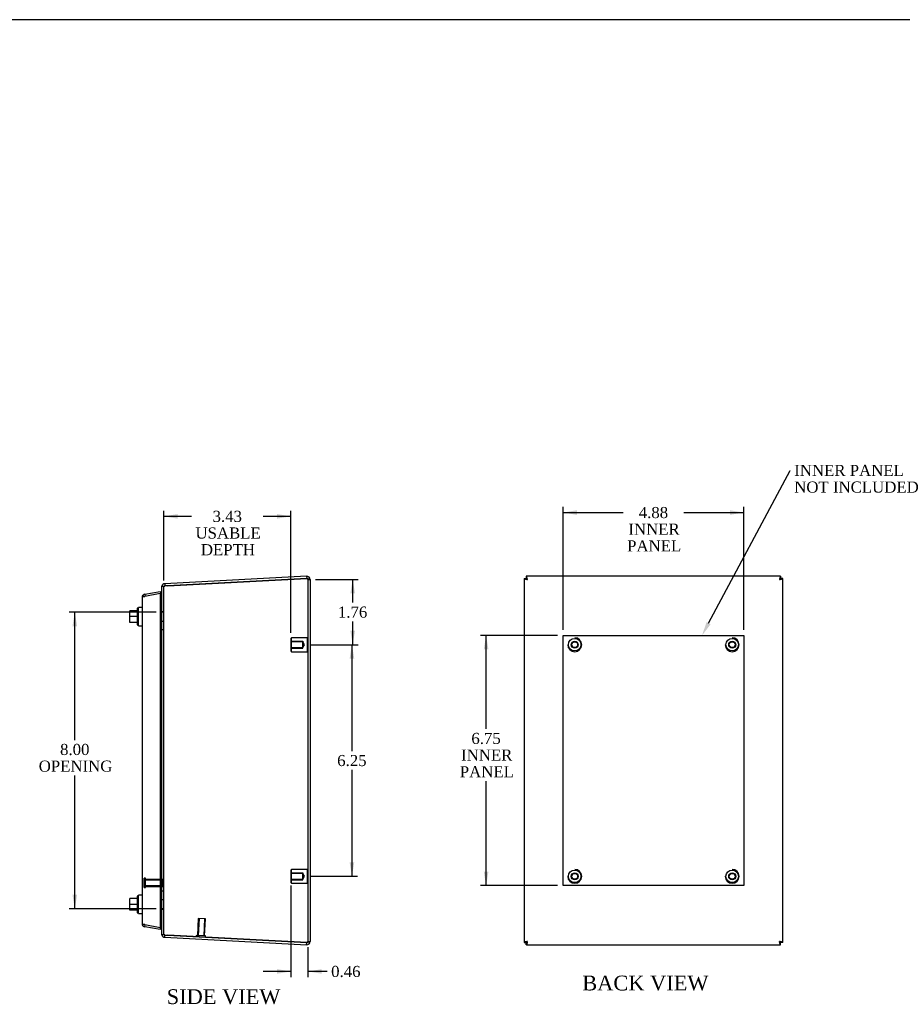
# Model space of a CAD drawing. Header units: inches. Extents: x 0.2 to 65.9, y -0.4 to 43.8.
# Tile 5 of 6: x 30.2 to 54, y 17.3 to 43.8. Entities that reach past the tile are written whole.
import ezdxf
from ezdxf import colors
from ezdxf.entities.mleader import LeaderData, LeaderLine
from ezdxf.enums import TextEntityAlignment as Align
from ezdxf.lldxf.tags import DXFTag
from ezdxf.math import Vec2, Vec3

# ---------------------------------------------------------------- set-up
doc = ezdxf.new("R2010")
doc.units = ezdxf.units.IN
doc.header["$MEASUREMENT"] = 0
for name, color, linetype in [('COM71389-3', 7, 'Continuous'), ('COM71390-3', 7, 'Continuous'), ('Default', 7, 'Continuous'), ('DV8_Default', 7, 'Continuous'), ('GSK88078', 7, 'Continuous'), ('SCS88040', 7, 'Continuous'), ('STD26154', 7, 'Continuous'), ('STD26202', 7, 'Continuous'), ('WAM88001', 7, 'Continuous')]:
    doc.layers.add(name, color=color, linetype=linetype)
doc.styles.add('SEACAD_Times_New_Roman', font='times.ttf')
tags = doc.linetypes.add('HIDDEN2', pattern=[0.1875, 0.125, -0.0625]).pattern_tags.tags
tags[6:7] = [DXFTag(74, 4), DXFTag(75, 0), DXFTag(340, '0'), DXFTag(46, 0.0), DXFTag(50, 0.0), DXFTag(44, 0.0), DXFTag(45, 0.0)]
tags[4:5] = [DXFTag(74, 4), DXFTag(75, 0), DXFTag(340, '0'), DXFTag(46, 0.0), DXFTag(50, 0.0), DXFTag(44, 0.0), DXFTag(45, 0.0)]
doc.dimstyles.new('HAMMOND_(_STH_-_48x32)', dxfattribs={"dimtxt": 0.3, "dimasz": 0.375, "dimexe": 0.15, "dimexo": 0.15, "dimgap": 0.075, "dimtad": 0, "dimtih": 1, "dimtoh": 1, "dimzin": 0, "dimdsep": 46, "dimtxsty": 'SEACAD_Times_New_Roman', "dimblk1": '_SE_FILLED', "dimblk2": '_SE_FILLED', "dimsah": 1, "dimcen": 0.15, "dimadec": 0, "dimazin": 0, "dimtfac": 0.8, "dimtofl": 0, "dimtmove": 0, "dimatfit": 3, "dimfxl": 1, "dimtolj": 1, "dimtzin": 0, "dimarcsym": 0})

# ---------------------------------------------------------------- blocks, each defined once
blk = doc.blocks.new('SE4')
at = {"layer": 'COM71389-3', "color": 7, "linetype": 'Continuous'}
for p, q in [((37.898, 28.817), (34.07, 28.616)), ((34.149, 28.563), (37.898, 28.76)), ((37.898, 28.817), (37.901, 28.76)), ((37.898, 28.76), (37.901, 28.76)), ((37.901, 28.76), (37.899, 28.76)), ((37.989, 28.731), (37.989, 18.961)), ((33.989, 28.553), (34.07, 28.553)), ((33.989, 19.139), (33.989, 28.553)), ((34.07, 28.616), (34.073, 28.559)), ((34.143, 28.563), (34.073, 28.559)), ((34.07, 19.139), (33.989, 19.139)), ((34.07, 19.076), (34.073, 19.133)), ((34.073, 19.133), (34.143, 19.129)), ((34.07, 19.076), (37.898, 18.875)), ((37.898, 18.932), (34.149, 19.129)), ((37.898, 18.932), (37.901, 18.932)), ((37.898, 18.875), (37.901, 18.932)), ((37.899, 18.932), (37.901, 18.932))]:
    blk.add_line(p, q, dxfattribs=at)
at = {"layer": 'COM71389-3', "color": 7, "linetype": 'HIDDEN2'}
for p, q in [((37.899, 28.76), (34.143, 28.563)), ((34.152, 28.563), (37.901, 28.76)), ((37.932, 28.731), (37.989, 28.731)), ((37.932, 28.731), (37.932, 18.961)), ((34.046, 19.139), (34.046, 28.553)), ((34.073, 28.553), (34.07, 28.553)), ((34.046, 27.855), (33.989, 27.855)), ((34.046, 27.846), (33.989, 27.846)), ((33.989, 27.602), (34.046, 27.602)), ((34.046, 27.374), (33.989, 27.374)), ((34.046, 20.317), (33.989, 20.317)), ((34.046, 20.09), (33.989, 20.09)), ((34.046, 19.846), (33.989, 19.846)), ((33.989, 19.837), (34.046, 19.837)), ((34.073, 19.139), (34.07, 19.139)), ((34.143, 19.129), (37.899, 18.932)), ((37.901, 18.932), (34.152, 19.129)), ((37.932, 18.961), (37.989, 18.961))]:
    blk.add_line(p, q, dxfattribs=at)
at = {"layer": 'COM71389-3', "color": 7, "linetype": 'Continuous'}
for centre, radius, start, end in [((37.903, 28.731), 0.086, 0, 93), ((37.903, 28.731), 0.029, 61.976, 93), ((34.075, 28.53), 0.086, 93, 164.8964), ((34.075, 28.53), 0.029, 93, 129.402), ((34.075, 19.162), 0.086, 195.1036, 267), ((34.075, 19.162), 0.029, 230.598, 267), ((37.903, 18.961), 0.086, 267, 360), ((37.903, 18.961), 0.029, 267, 298.1484)]:
    blk.add_arc(centre, radius, start, end, dxfattribs=at)
at = {"layer": 'COM71389-3', "color": 7, "linetype": 'HIDDEN2'}
for centre, radius, start, end in [((37.903, 28.731), 0.029, 0, 61.976), ((34.075, 28.53), 0.086, 164.8964, 180), ((34.075, 28.53), 0.029, 129.402, 180), ((34.075, 19.162), 0.086, 180, 195.1036), ((34.075, 19.162), 0.029, 180, 230.598), ((37.903, 18.961), 0.029, 298.1484, 0)]:
    blk.add_arc(centre, radius, start, end, dxfattribs=at)
at = {"layer": 'COM71389-3', "color": 7, "linetype": 'Continuous'}
for centre, major_axis, start_param, end_param in [((34.176, 28.064), (0, 0.5), 0.052288, 0.212854), ((34.176, 19.628), (0, -0.5), 6.070332, 6.230897)]:
    blk.add_ellipse(centre, major_axis=major_axis, ratio=0.99863, start_param=start_param, end_param=end_param, dxfattribs=at)
at = {"layer": 'COM71389-3', "color": 7, "linetype": 'HIDDEN2'}
for centre, major_axis, start_param, end_param in [((34.178, 28.064), (0, 0.5), 0.052288, 0.212854), ((34.178, 19.628), (0, -0.5), 6.070332, 6.230897)]:
    blk.add_ellipse(centre, major_axis=major_axis, ratio=0.99863, start_param=start_param, end_param=end_param, dxfattribs=at)
at = {"layer": 'COM71389-3', "color": 7, "linetype": 'Continuous'}
for points in [[(37.898, 28.76), (37.904, 28.758), (37.91, 28.757), (37.921, 28.755), (37.927, 28.754), (37.938, 28.751), (37.943, 28.75), (37.953, 28.748), (37.958, 28.746), (37.97, 28.743), (37.977, 28.74), (37.984, 28.737), (37.986, 28.736), (37.988, 28.733), (37.989, 28.732), (37.989, 28.731)], [(37.989, 18.961), (37.989, 18.96), (37.988, 18.959), (37.986, 18.956), (37.984, 18.955), (37.979, 18.953), (37.976, 18.951), (37.97, 18.949), (37.966, 18.948), (37.953, 18.944), (37.943, 18.942), (37.927, 18.938), (37.921, 18.937), (37.91, 18.934), (37.904, 18.933), (37.898, 18.932)]]:
    blk.add_open_spline(points, degree=3, knots=[0, 0, 0, 0, 0.125, 0.125, 0.25, 0.25, 0.375, 0.375, 0.5, 0.5, 0.75, 0.75, 0.875, 0.875, 1, 1, 1, 1], dxfattribs=at)
at = {"layer": 'COM71389-3', "color": 7, "linetype": 'HIDDEN2'}
for points in [[(37.901, 28.76), (37.905, 28.757), (37.909, 28.755), (37.916, 28.75), (37.92, 28.748), (37.928, 28.74), (37.932, 28.736), (37.932, 28.731)], [(37.932, 18.961), (37.932, 18.959), (37.931, 18.956), (37.928, 18.951), (37.925, 18.949), (37.917, 18.942), (37.909, 18.937), (37.901, 18.932)]]:
    blk.add_open_spline(points, degree=3, knots=[0, 0, 0, 0, 0.25, 0.25, 0.5, 0.5, 1, 1, 1, 1], dxfattribs=at)
at = {"layer": 'COM71390-3', "color": 7, "linetype": 'Continuous'}
for p, q in [((33.457, 28.247), (33.457, 19.445)), ((33.528, 28.275), (33.461, 28.275)), ((33.461, 28.275), (33.528, 28.275)), ((33.528, 28.331), (33.947, 28.405)), ((33.947, 28.349), (33.528, 28.275)), ((33.528, 28.331), (33.537, 28.277)), ((33.947, 28.405), (33.956, 28.349)), ((33.947, 28.349), (33.947, 19.343)), ((33.947, 28.349), (33.956, 28.349)), ((33.956, 28.349), (33.956, 28.349)), ((33.528, 19.417), (33.461, 19.417)), ((33.461, 19.416), (33.528, 19.416)), ((33.528, 19.417), (33.947, 19.343)), ((33.528, 19.36), (33.537, 19.415)), ((33.947, 19.286), (33.528, 19.36)), ((33.947, 19.286), (33.956, 19.343)), ((33.947, 19.343), (33.956, 19.343)), ((33.956, 19.343), (33.956, 19.343))]:
    blk.add_line(p, q, dxfattribs=at)
for centre, start, end in [((33.543, 28.247), 160.6045, 180), ((33.543, 28.247), 100, 160.6045), ((33.543, 19.445), 180, 199.3955), ((33.543, 19.445), 199.3955, 260)]:
    blk.add_arc(centre, 0.086, start, end, dxfattribs=at)
for centre, start_param, end_param in [((33.543, 28.247), 2.803078, 3.141593), ((33.543, 19.445), 3.141593, 3.480107)]:
    blk.add_ellipse(centre, major_axis=(0.086, 0), ratio=0.996101, start_param=start_param, end_param=end_param, dxfattribs=at)
at = {"layer": 'GSK88078', "color": 7, "linetype": 'Continuous'}
for p, q in [((33.956, 28.399), (33.989, 28.408)), ((33.956, 28.399), (33.956, 19.292)), ((33.989, 19.284), (33.956, 19.292))]:
    blk.add_line(p, q, dxfattribs=at)
at = {"layer": 'SCS88040', "color": 7, "linetype": 'Continuous'}
for p, q in [((33.324, 27.954), (33.324, 27.504)), ((33.364, 27.954), (33.324, 27.954)), ((33.13, 27.729), (33.13, 27.885)), ((33.324, 27.885), (33.13, 27.885)), ((33.324, 27.729), (33.13, 27.729)), ((33.13, 27.573), (33.13, 27.729)), ((33.324, 27.573), (33.13, 27.573)), ((33.324, 27.504), (33.364, 27.504)), ((33.13, 19.963), (33.13, 20.119)), ((33.324, 20.119), (33.13, 20.119)), ((33.324, 19.963), (33.13, 19.963)), ((33.13, 19.807), (33.13, 19.963)), ((33.324, 20.188), (33.324, 19.738)), ((33.364, 20.188), (33.324, 20.188)), ((33.324, 19.807), (33.13, 19.807)), ((33.324, 19.738), (33.364, 19.738))]:
    blk.add_line(p, q, dxfattribs=at)
at = {"layer": 'STD26154', "color": 7, "linetype": 'HIDDEN2'}
for p, q in [((37.492, 27.158), (37.472, 27.138)), ((37.472, 27.138), (37.472, 26.803)), ((37.492, 26.783), (37.492, 27.158)), ((37.912, 27.158), (37.492, 27.158)), ((37.912, 27.158), (37.912, 26.783)), ((37.932, 27.138), (37.912, 27.158)), ((37.472, 27.066), (37.792, 27.066)), ((37.792, 27.049), (37.472, 27.049)), ((37.472, 26.893), (37.792, 26.893)), ((37.472, 26.876), (37.792, 26.876)), ((37.792, 27.066), (37.792, 27.049)), ((37.792, 26.893), (37.792, 27.049)), ((37.838, 26.971), (37.792, 27.049)), ((37.792, 26.893), (37.838, 26.971)), ((37.792, 26.876), (37.792, 26.893)), ((37.472, 26.803), (37.492, 26.783)), ((37.492, 26.783), (37.912, 26.783)), ((37.912, 26.783), (37.932, 26.803)), ((37.492, 20.908), (37.472, 20.888)), ((37.472, 20.888), (37.472, 20.553)), ((37.472, 20.816), (37.792, 20.816)), ((37.792, 20.799), (37.472, 20.799)), ((37.492, 20.533), (37.492, 20.908)), ((37.912, 20.908), (37.492, 20.908)), ((37.792, 20.816), (37.792, 20.799)), ((37.792, 20.643), (37.792, 20.799)), ((37.838, 20.721), (37.792, 20.799)), ((37.912, 20.908), (37.912, 20.533)), ((37.932, 20.888), (37.912, 20.908)), ((37.472, 20.643), (37.792, 20.643)), ((37.472, 20.626), (37.792, 20.626)), ((37.472, 20.553), (37.492, 20.533)), ((37.492, 20.533), (37.912, 20.533)), ((37.792, 20.643), (37.838, 20.721)), ((37.792, 20.626), (37.792, 20.643)), ((37.912, 20.533), (37.932, 20.553))]:
    blk.add_line(p, q, dxfattribs=at)
at = {"layer": 'STD26202', "color": 7, "linetype": 'HIDDEN2'}
for p, q in [((33.514, 20.417), (33.514, 20.667)), ((33.549, 20.667), (33.514, 20.667)), ((33.549, 20.417), (33.549, 20.667)), ((34.014, 20.637), (33.549, 20.637)), ((34.014, 20.617), (33.549, 20.617)), ((34.014, 20.466), (33.549, 20.466)), ((34.014, 20.447), (34.014, 20.637)), ((33.514, 20.417), (33.549, 20.417)), ((33.549, 20.447), (34.014, 20.447)), ((34.975, 19.586), (34.951, 19.122)), ((34.995, 19.585), (34.97, 19.121)), ((35.165, 19.576), (34.975, 19.586)), ((35.146, 19.577), (35.122, 19.113)), ((35.141, 19.112), (35.165, 19.576)), ((34.921, 19.123), (34.919, 19.088)), ((35.171, 19.11), (34.921, 19.123)), ((35.169, 19.075), (35.171, 19.11))]:
    blk.add_line(p, q, dxfattribs=at)
at = {"layer": 'WAM88001', "color": 7, "linetype": 'Continuous'}
for p, q in [((33.364, 27.479), (33.364, 27.979)), ((33.457, 27.979), (33.364, 27.979)), ((33.364, 27.479), (33.457, 27.479)), ((33.364, 19.713), (33.364, 20.213)), ((33.457, 20.213), (33.364, 20.213)), ((33.364, 19.713), (33.457, 19.713))]:
    blk.add_line(p, q, dxfattribs=at)
blk = doc.blocks.new('DMBLK55')
at = {"layer": 'Default', "linetype": 'Continuous', "transparency": 16777216}
for points in [[(31.579, 27.471), (31.704, 27.471), (31.642, 27.846)], [(31.579, 20.221), (31.642, 19.846), (31.704, 20.221)]]:
    blk.add_hatch(color=7, dxfattribs=at).paths.add_polyline_path(points)
at = {"layer": 'Default', "color": 7, "linetype": 'Continuous', "transparency": 16777216}
for p, q in [((33.839, 27.846), (31.492, 27.846)), ((31.642, 24.399), (31.642, 27.846)), ((31.642, 19.846), (31.642, 23.439)), ((33.839, 19.846), (31.492, 19.846))]:
    blk.add_line(p, q, dxfattribs=at)
at = {"layer": 'Default', "color": 7, "linetype": 'Continuous', "transparency": 16777216, "style": 'SEACAD_Times_New_Roman'}
for s, p in [('8.00', (31.244, 24.294)), ('OPENING', (30.668, 23.844))]:
    blk.add_text(s, height=0.3, dxfattribs=at).set_placement(p, align=Align.TOP_LEFT)
blk = doc.blocks.new('_SE_FILLED')
at = {"color": 0}
blk.add_line((0, 0), (-1, 0), dxfattribs=at)
blk.add_solid([(0, 0), (-1, -0.1665), (-1, 0.1665), (0, 0)], dxfattribs=at)
blk = doc.blocks.new('DMBLK56')
at = {"layer": 'Default', "linetype": 'Continuous', "transparency": 16777216}
for points in [[(34.421, 30.497), (34.046, 30.435), (34.421, 30.372)], [(37.097, 30.497), (37.097, 30.372), (37.472, 30.435)]]:
    blk.add_hatch(color=7, dxfattribs=at).paths.add_polyline_path(points)
at = {"layer": 'Default', "color": 7, "linetype": 'Continuous', "transparency": 16777216}
for p, q in [((34.046, 28.703), (34.046, 30.585)), ((37.472, 27.288), (37.472, 30.585)), ((34.793, 30.435), (34.046, 30.435)), ((37.472, 30.435), (36.724, 30.435))]:
    blk.add_line(p, q, dxfattribs=at)
at = {"layer": 'Default', "color": 7, "linetype": 'Continuous', "transparency": 16777216, "style": 'SEACAD_Times_New_Roman'}
for s, p in [('3.43', (35.36, 30.585)), ('USABLE', (34.898, 30.135)), ('DEPTH', (35.044, 29.685))]:
    blk.add_text(s, height=0.3, dxfattribs=at).set_placement(p, align=Align.TOP_LEFT)
blk = doc.blocks.new('DMBLK57')
at = {"layer": 'Default', "linetype": 'Continuous', "transparency": 16777216}
for points in [[(39.203, 28.356), (39.14, 28.731), (39.078, 28.356)], [(39.203, 27.346), (39.078, 27.346), (39.14, 26.971)]]:
    blk.add_hatch(color=7, dxfattribs=at).paths.add_polyline_path(points)
at = {"layer": 'Default', "color": 7, "linetype": 'Continuous', "transparency": 16777216}
for p, q in [((38.139, 28.731), (39.29, 28.731)), ((39.14, 28.106), (39.14, 28.731)), ((39.14, 26.971), (39.14, 27.596)), ((37.988, 26.971), (39.29, 26.971))]:
    blk.add_line(p, q, dxfattribs=at)
at = {"layer": 'Default', "color": 7, "linetype": 'Continuous', "transparency": 16777216, "style": 'SEACAD_Times_New_Roman'}
blk.add_text('1.76', height=0.3, dxfattribs=at).set_placement((38.742, 28.001), align=Align.TOP_LEFT)
blk = doc.blocks.new('DMBLK58')
at = {"layer": 'Default', "linetype": 'Continuous', "transparency": 16777216}
for points in [[(39.183, 26.596), (39.12, 26.971), (39.058, 26.596)], [(39.183, 21.096), (39.058, 21.096), (39.12, 20.721)]]:
    blk.add_hatch(color=7, dxfattribs=at).paths.add_polyline_path(points)
at = {"layer": 'Default', "color": 7, "linetype": 'Continuous', "transparency": 16777216}
for p, q in [((37.988, 26.971), (39.27, 26.971)), ((39.12, 26.971), (39.12, 24.101)), ((39.12, 23.591), (39.12, 20.721)), ((37.988, 20.721), (39.27, 20.721))]:
    blk.add_line(p, q, dxfattribs=at)
at = {"layer": 'Default', "color": 7, "linetype": 'Continuous', "transparency": 16777216, "style": 'SEACAD_Times_New_Roman'}
blk.add_text('6.25', height=0.3, dxfattribs=at).set_placement((38.722, 23.996), align=Align.TOP_LEFT)
blk = doc.blocks.new('DMBLK59')
at = {"layer": 'Default', "linetype": 'Continuous', "transparency": 16777216}
for points in [[(37.097, 18.091), (37.472, 18.153), (37.097, 18.216)], [(38.307, 18.091), (38.307, 18.216), (37.932, 18.153)]]:
    blk.add_hatch(color=7, dxfattribs=at).paths.add_polyline_path(points)
at = {"layer": 'Default', "color": 7, "linetype": 'Continuous', "transparency": 16777216}
for p, q in [((37.472, 20.476), (37.472, 18.003)), ((37.932, 18.811), (37.932, 18.003)), ((37.472, 18.153), (36.722, 18.153)), ((38.454, 18.153), (37.932, 18.153))]:
    blk.add_line(p, q, dxfattribs=at)
at = {"layer": 'Default', "color": 7, "linetype": 'Continuous', "transparency": 16777216, "style": 'SEACAD_Times_New_Roman'}
blk.add_text('0.46', height=0.3, dxfattribs=at).set_placement((38.559, 18.303), align=Align.TOP_LEFT)
blk = doc.blocks.new('DMBLK66')
at = {"layer": 'DV8_Default', "linetype": 'Continuous', "transparency": 16777216}
for points in [[(45.194, 30.6), (44.819, 30.538), (45.194, 30.475)], [(49.319, 30.6), (49.319, 30.475), (49.694, 30.538)]]:
    blk.add_hatch(color=7, dxfattribs=at).paths.add_polyline_path(points)
at = {"layer": 'DV8_Default', "color": 7, "linetype": 'Continuous', "transparency": 16777216}
for p, q in [((44.819, 27.371), (44.819, 30.688)), ((49.694, 27.371), (49.694, 30.688)), ((44.819, 30.538), (46.441, 30.538)), ((48.073, 30.538), (49.694, 30.538))]:
    blk.add_line(p, q, dxfattribs=at)
at = {"layer": 'DV8_Default', "color": 7, "linetype": 'Continuous', "transparency": 16777216, "style": 'SEACAD_Times_New_Roman'}
for s, p in [('4.88', (46.859, 30.688)), ('INNER', (46.581, 30.238)), ('PANEL', (46.546, 29.788))]:
    blk.add_text(s, height=0.3, dxfattribs=at).set_placement(p, align=Align.TOP_LEFT)
blk = doc.blocks.new('DMBLK67')
at = {"layer": 'DV8_Default', "linetype": 'Continuous', "transparency": 16777216}
for points in [[(42.678, 26.846), (42.803, 26.846), (42.741, 27.221)], [(42.678, 20.846), (42.741, 20.471), (42.803, 20.846)]]:
    blk.add_hatch(color=7, dxfattribs=at).paths.add_polyline_path(points)
at = {"layer": 'DV8_Default', "color": 7, "linetype": 'Continuous', "transparency": 16777216}
for p, q in [((44.669, 27.221), (42.591, 27.221)), ((42.741, 24.697), (42.741, 27.221)), ((42.741, 20.471), (42.741, 23.287)), ((44.669, 20.471), (42.591, 20.471))]:
    blk.add_line(p, q, dxfattribs=at)
at = {"layer": 'DV8_Default', "color": 7, "linetype": 'Continuous', "transparency": 16777216, "style": 'SEACAD_Times_New_Roman'}
for s, p in [('6.75', (42.343, 24.592)), ('INNER', (42.066, 24.142)), ('PANEL', (42.03, 23.692))]:
    blk.add_text(s, height=0.3, dxfattribs=at).set_placement(p, align=Align.TOP_LEFT)
blk = doc.blocks.new('BORDER')
at = {"layer": 'Default', "color": 7, "linetype": 'Continuous'}
blk.add_line((0, 27.86), (-41.86, 27.86), dxfattribs=at)
blk = doc.blocks.new('SE7')
at = {"layer": 'COM71389-3', "color": 7, "linetype": 'Continuous'}
for p, q in [((43.769, 28.76), (43.826, 28.76)), ((43.769, 28.759), (43.769, 18.933)), ((43.826, 28.817), (43.826, 28.76)), ((43.826, 28.76), (43.855, 28.731)), ((43.854, 28.731), (43.826, 28.76)), ((50.687, 28.817), (43.827, 28.817)), ((50.688, 28.76), (50.659, 28.731)), ((50.659, 28.731), (50.688, 28.76)), ((50.688, 28.817), (50.688, 28.76)), ((50.745, 28.76), (50.688, 28.76)), ((50.745, 18.933), (50.745, 28.759)), ((43.769, 18.932), (43.826, 18.932)), ((43.826, 18.932), (43.854, 18.961)), ((43.855, 18.961), (43.826, 18.932)), ((43.826, 18.875), (43.826, 18.932)), ((43.827, 18.875), (50.687, 18.875)), ((50.659, 18.961), (50.688, 18.932)), ((50.688, 18.932), (50.659, 18.961)), ((50.745, 18.932), (50.688, 18.932)), ((50.688, 18.875), (50.688, 18.932))]:
    blk.add_line(p, q, dxfattribs=at)
for points, knots in [([(43.769, 28.759), (43.769, 28.758), (43.769, 28.757), (43.771, 28.755), (43.772, 28.754), (43.776, 28.751), (43.779, 28.75), (43.785, 28.748), (43.788, 28.746), (43.8, 28.743), (43.81, 28.74), (43.826, 28.737), (43.832, 28.736), (43.843, 28.733), (43.849, 28.732), (43.855, 28.731)], [0.0315928, 0.0315928, 0.0315928, 0.0315928, 0.125, 0.125, 0.25, 0.25, 0.375, 0.375, 0.5, 0.5, 0.75, 0.75, 0.875, 0.875, 1, 1, 1, 1]), ([(43.855, 28.731), (43.854, 28.737), (43.852, 28.742), (43.85, 28.754), (43.849, 28.759), (43.846, 28.77), (43.845, 28.775), (43.843, 28.785), (43.842, 28.789), (43.838, 28.801), (43.836, 28.807), (43.832, 28.813), (43.831, 28.815), (43.828, 28.817), (43.827, 28.817), (43.826, 28.817)], [0, 0, 0, 0, 0.125, 0.125, 0.25, 0.25, 0.375, 0.375, 0.5, 0.5, 0.75, 0.75, 0.875, 0.875, 1, 1, 1, 1]), ([(43.855, 28.731), (43.852, 28.735), (43.85, 28.739), (43.845, 28.746), (43.843, 28.749), (43.836, 28.757), (43.831, 28.76), (43.826, 28.76)], [0, 0, 0, 0, 0.25, 0.25, 0.5, 0.5, 1, 1, 1, 1]), ([(43.826, 28.76), (43.826, 28.757), (43.826, 28.755), (43.829, 28.75), (43.831, 28.748), (43.839, 28.74), (43.847, 28.736), (43.855, 28.731)], [0, 0, 0, 0, 0.25, 0.25, 0.5, 0.5, 1, 1, 1, 1]), ([(50.687, 28.817), (50.686, 28.817), (50.685, 28.816), (50.683, 28.815), (50.682, 28.814), (50.679, 28.809), (50.678, 28.807), (50.676, 28.801), (50.674, 28.797), (50.671, 28.785), (50.668, 28.775), (50.665, 28.76), (50.663, 28.754), (50.661, 28.742), (50.66, 28.737), (50.659, 28.731)], [0.0315928, 0.0315928, 0.0315928, 0.0315928, 0.125, 0.125, 0.25, 0.25, 0.375, 0.375, 0.5, 0.5, 0.75, 0.75, 0.875, 0.875, 1, 1, 1, 1]), ([(50.659, 28.731), (50.665, 28.732), (50.67, 28.733), (50.682, 28.736), (50.687, 28.737), (50.698, 28.739), (50.703, 28.74), (50.713, 28.743), (50.717, 28.744), (50.729, 28.748), (50.735, 28.75), (50.741, 28.754), (50.743, 28.755), (50.745, 28.757), (50.745, 28.758), (50.745, 28.76)], [0, 0, 0, 0, 0.125, 0.125, 0.25, 0.25, 0.375, 0.375, 0.5, 0.5, 0.75, 0.75, 0.875, 0.875, 1, 1, 1, 1]), ([(50.659, 28.731), (50.663, 28.733), (50.666, 28.736), (50.674, 28.74), (50.677, 28.743), (50.685, 28.75), (50.688, 28.755), (50.688, 28.76)], [0, 0, 0, 0, 0.25, 0.25, 0.5, 0.5, 1, 1, 1, 1]), ([(50.688, 28.76), (50.685, 28.76), (50.683, 28.759), (50.678, 28.757), (50.676, 28.755), (50.668, 28.746), (50.664, 28.739), (50.659, 28.731)], [0, 0, 0, 0, 0.25, 0.25, 0.5, 0.5, 1, 1, 1, 1]), ([(43.855, 18.961), (43.849, 18.96), (43.843, 18.959), (43.832, 18.956), (43.826, 18.955), (43.815, 18.953), (43.81, 18.951), (43.801, 18.949), (43.796, 18.948), (43.784, 18.944), (43.778, 18.942), (43.772, 18.938), (43.771, 18.937), (43.769, 18.934), (43.769, 18.933), (43.769, 18.932)], [0, 0, 0, 0, 0.125, 0.125, 0.25, 0.25, 0.375, 0.375, 0.5, 0.5, 0.75, 0.75, 0.875, 0.875, 1, 1, 1, 1]), ([(43.855, 18.961), (43.851, 18.959), (43.847, 18.956), (43.84, 18.951), (43.836, 18.949), (43.828, 18.942), (43.825, 18.937), (43.826, 18.932)], [0, 0, 0, 0, 0.25, 0.25, 0.5, 0.5, 1, 1, 1, 1]), ([(43.855, 18.961), (43.852, 18.957), (43.85, 18.953), (43.845, 18.946), (43.843, 18.943), (43.836, 18.934), (43.831, 18.932), (43.826, 18.932)], [0, 0, 0, 0, 0.25, 0.25, 0.5, 0.5, 1, 1, 1, 1]), ([(43.855, 18.961), (43.854, 18.955), (43.852, 18.949), (43.85, 18.938), (43.849, 18.932), (43.846, 18.922), (43.845, 18.917), (43.843, 18.907), (43.842, 18.903), (43.838, 18.891), (43.836, 18.884), (43.832, 18.878), (43.831, 18.877), (43.828, 18.875), (43.827, 18.875), (43.826, 18.875)], [0, 0, 0, 0, 0.125, 0.125, 0.25, 0.25, 0.375, 0.375, 0.5, 0.5, 0.75, 0.75, 0.875, 0.875, 1, 1, 1, 1]), ([(50.745, 18.933), (50.745, 18.934), (50.744, 18.935), (50.743, 18.937), (50.741, 18.938), (50.737, 18.94), (50.735, 18.942), (50.729, 18.944), (50.725, 18.945), (50.713, 18.949), (50.703, 18.951), (50.687, 18.955), (50.682, 18.956), (50.67, 18.959), (50.665, 18.96), (50.659, 18.961)], [0.0315928, 0.0315928, 0.0315928, 0.0315928, 0.125, 0.125, 0.25, 0.25, 0.375, 0.375, 0.5, 0.5, 0.75, 0.75, 0.875, 0.875, 1, 1, 1, 1]), ([(50.688, 18.932), (50.688, 18.935), (50.687, 18.937), (50.685, 18.942), (50.682, 18.944), (50.674, 18.951), (50.667, 18.956), (50.659, 18.961)], [0, 0, 0, 0, 0.25, 0.25, 0.5, 0.5, 1, 1, 1, 1]), ([(50.688, 18.932), (50.685, 18.932), (50.683, 18.932), (50.678, 18.935), (50.676, 18.937), (50.668, 18.945), (50.664, 18.953), (50.659, 18.961)], [0, 0, 0, 0, 0.25, 0.25, 0.5, 0.5, 1, 1, 1, 1]), ([(50.687, 18.875), (50.686, 18.875), (50.685, 18.875), (50.683, 18.877), (50.682, 18.878), (50.679, 18.882), (50.678, 18.885), (50.676, 18.891), (50.674, 18.895), (50.671, 18.906), (50.668, 18.916), (50.665, 18.932), (50.663, 18.938), (50.661, 18.949), (50.66, 18.955), (50.659, 18.961)], [0.0315928, 0.0315928, 0.0315928, 0.0315928, 0.125, 0.125, 0.25, 0.25, 0.375, 0.375, 0.5, 0.5, 0.75, 0.75, 0.875, 0.875, 1, 1, 1, 1])]:
    blk.add_open_spline(points, degree=3, knots=knots, dxfattribs=at)
at = {"layer": 'DV8_Default', "color": 7, "linetype": 'Continuous'}
for p, q in [((44.819, 20.471), (44.819, 27.221)), ((44.819, 27.221), (49.694, 27.221)), ((49.694, 27.221), (49.694, 20.471)), ((49.694, 20.471), (44.819, 20.471))]:
    blk.add_line(p, q, dxfattribs=at)
at = {"layer": 'STD26154', "color": 7, "linetype": 'HIDDEN2'}
for centre, radius in [((45.132, 26.971), 0.168), ((49.382, 26.971), 0.168), ((45.132, 26.971), 0.095), ((45.132, 26.971), 0.0781), ((49.382, 26.971), 0.095), ((49.382, 26.971), 0.0781), ((45.132, 20.721), 0.168), ((45.132, 20.721), 0.095), ((45.132, 20.721), 0.0781), ((49.382, 20.721), 0.168), ((49.382, 20.721), 0.095), ((49.382, 20.721), 0.0781)]:
    blk.add_circle(centre, radius, dxfattribs=at)
for centre, start, end in [((45.132, 26.971), 0, 90), ((49.382, 26.971), 0, 90), ((45.132, 26.971), 180, 0), ((49.382, 26.971), 180, 0), ((45.132, 20.721), 0, 90), ((49.382, 20.721), 0, 90), ((45.132, 20.721), 180, 0), ((49.382, 20.721), 180, 0)]:
    blk.add_arc(centre, 0.188, start, end, dxfattribs=at)
at = {"layer": 'DV8_Default', "color": 7, "linetype": 'Continuous'}
for base, p1, p2, angle, picture, middle in [((44.819234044, 30.537891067), (44.819234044, 27.220870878), (49.694234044, 27.220870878), 0, 'DMBLK66', (47.25673402, 30.537891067)), ((42.741, 20.471), (44.819, 20.471), (44.819, 27.221), 90, 'DMBLK67', (42.741, 24.442))]:
    dim = blk.add_linear_dim(base=base, p1=p1, p2=p2, angle=angle, text='\\A1;<>\\PINNER\\XPANEL', dimstyle='HAMMOND_(_STH_-_48x32)', dxfattribs=at)
    dim.commit()
    dim.dimension.update_dxf_attribs({"geometry": picture, "text_midpoint": middle, "dimtype": 161})

msp = doc.modelspace()

# ---------------------------------------------------------------- block references
at = {"layer": 'Default', "color": 7, "xscale": 1.57, "yscale": 1.57, "zscale": 1.57}
msp.add_blockref('BORDER', (65.889, 0.099), dxfattribs=at)
at = {"layer": 'Default'}
for name in ['SE7', 'SE4']:
    msp.add_blockref(name, (0, 0), dxfattribs=at)

# ---------------------------------------------------------------- texts
at = {"layer": 'Default', "color": 7, "linetype": 'Continuous', "style": 'SEACAD_Times_New_Roman'}
for s, p in [('BACK VIEW', (45.336, 18.04)), ('SIDE VIEW', (34.122, 17.673))]:
    msp.add_text(s, height=0.4, dxfattribs=at).set_placement(p, align=Align.TOP_LEFT)

# ---------------------------------------------------------------- dimensions: what is measured, and where the dimension line sits
at = {"layer": 'Default', "color": 7, "linetype": 'Continuous'}
for base, p1, p2, text, picture, middle in [((34.046, 30.435), (37.472, 27.138), (34.046, 28.553), '\\A1;<>\\PUSABLE\\XDEPTH', 'DMBLK56', (35.759, 30.435)), ((37.472, 18.153), (37.932, 18.961), (37.472, 20.626), '\\A1;<>', 'DMBLK59', (38.454, 18.153))]:
    dim = msp.add_linear_dim(base=base, p1=p1, p2=p2, text=text, dimstyle='HAMMOND_(_STH_-_48x32)', dxfattribs=at)
    dim.commit()
    dim.dimension.update_dxf_attribs({"geometry": picture, "text_midpoint": middle, "dimtype": 160})
for base, p1, p2, angle, text, picture, middle, dimtype in [((39.14, 28.731), (37.838, 26.971), (37.989, 28.731), 90, '\\A1;<>', 'DMBLK57', (39.14, 27.851), 160), ((31.642, 19.846), (33.989, 19.846), (33.989, 27.846), 90, '\\A1;<>\\POPENING', 'DMBLK55', (31.642, 24.144), 161), ((39.12, 26.971), (37.838, 26.971), (37.838, 20.721), 270, '\\A1;<>', 'DMBLK58', (39.12, 23.846), 161)]:
    dim = msp.add_linear_dim(base=base, p1=p1, p2=p2, angle=angle, text=text, dimstyle='HAMMOND_(_STH_-_48x32)', dxfattribs=at)
    dim.commit()
    dim.dimension.update_dxf_attribs({"geometry": picture, "text_midpoint": middle, "dimtype": dimtype})

# ---------------------------------------------------------------- leaders
ml = msp.add_multileader_mtext('Standard', dxfattribs=at)
ml.set_content('{\\pxsm0.9;\\fTimes New Roman|b0||i0||c0|p34;\\W1.;INNER PANEL\\PNOT INCLUDED\\P}', color=7)
ml.set_leader_properties()
ml.build(insert=Vec2(0, 0))
ml.multileader.update_dxf_attribs({"dogleg_length": 0, "arrow_head_size": 0.375})
ctx = ml.context
ctx.base_point, ctx.char_height, ctx.arrow_head_size, ctx.landing_gap_size = Vec3(50.965, 31.612), 0.3, 0.375, 0.105
notes = []
notes.append((ctx, [(0, (1, 1, 0), (50.95, 31.672), (1, 0), 0, [(0, [(48.567, 27.221)], 0, [])])]))
ctx.mtext.insert = Vec3(51.055, 31.825)
for ctx, leaders in notes:
    for number, flags, end, landing, length, lines in leaders:
        leader = LeaderData()
        leader.index, (leader.has_last_leader_line, leader.has_dogleg_vector, leader.attachment_direction) = number, flags
        leader.last_leader_point, leader.dogleg_vector, leader.dogleg_length = Vec3(end), Vec3(landing), length
        for number, points, colour, breaks in lines:
            line = LeaderLine()
            line.index, line.vertices, line.color, line.breaks = number, Vec3.list(points), colors.encode_raw_color(colour), breaks
            leader.lines.append(line)
        ctx.leaders.append(leader)

doc.saveas('drawing.dxf')
